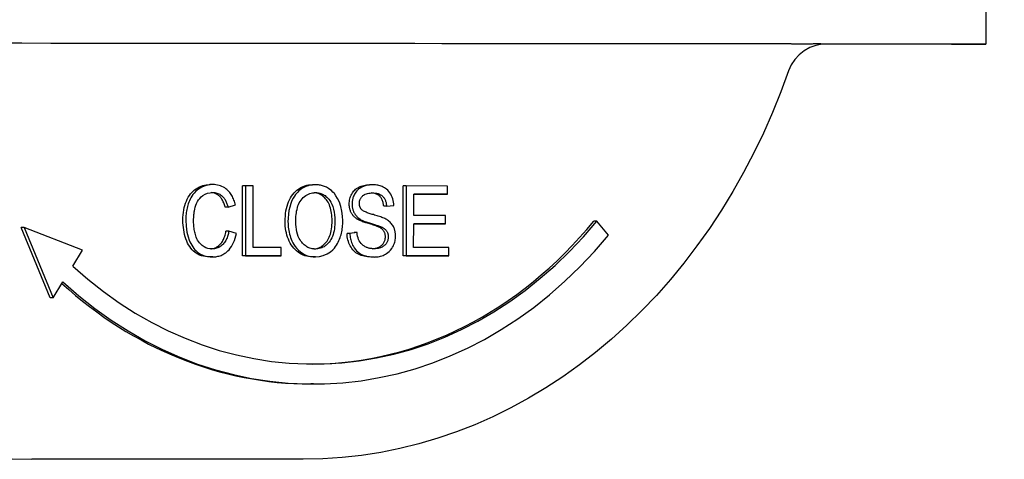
# Model space of a CAD drawing. Header units: millimetres. Extents: x 230 to 512, y 28 to 398.
# Tile 6 of 12: x 337 to 387, y 334 to 356. Entities that reach past the tile are written whole.
import ezdxf

# ---------------------------------------------------------------- set-up
doc = ezdxf.new("R2010")
doc.units = ezdxf.units.MM
doc.layers.add('Detail', color=2, linetype='Continuous')

msp = doc.modelspace()

# ---------------------------------------------------------------- linework, layer by layer
at = {"layer": 'Detail'}
for p, q in [((385.613, 361.127), (385.609, 354.99)), ((383.891, 354.989), (377.422, 354.989)), ((346.907, 347.956), (346.764, 347.956)), ((348.396, 344.393), (348.397, 347.893)), ((348.541, 347.893), (348.397, 347.893)), ((348.541, 347.893), (348.539, 344.393)), ((348.921, 347.893), (348.541, 347.893)), ((348.919, 344.806), (348.921, 347.893)), ((352.04, 347.951), (351.897, 347.951)), ((354.888, 347.949), (354.744, 347.949)), ((356.435, 344.386), (356.437, 347.886)), ((356.58, 347.886), (356.437, 347.886)), ((356.58, 347.886), (356.578, 344.386)), ((358.656, 347.885), (356.58, 347.886)), ((358.656, 347.471), (358.656, 347.885)), ((358.513, 347.471), (356.96, 347.472)), ((356.96, 347.472), (358.656, 347.471)), ((356.96, 346.403), (356.96, 347.472)), ((358.656, 347.471), (358.513, 347.471)), ((347.666, 346.826), (347.523, 346.826)), ((347.666, 346.826), (348.04, 346.936)), ((355.605, 346.868), (355.462, 346.868)), ((355.605, 346.868), (355.968, 346.902)), ((354.283, 346.223), (354.139, 346.223)), ((358.548, 346.401), (356.96, 346.403)), ((358.548, 345.988), (358.548, 346.401)), ((366.129, 346.132), (365.985, 346.132)), ((366.708, 345.424), (366.129, 346.132)), ((338.768, 342.278), (337.313, 345.802)), ((337.457, 345.802), (337.313, 345.802)), ((340.387, 344.677), (337.457, 345.802)), ((337.457, 345.802), (338.911, 342.278)), ((347.707, 345.623), (347.564, 345.623)), ((348.087, 345.506), (347.707, 345.623)), ((353.625, 345.514), (353.984, 345.551)), ((354.127, 345.551), (353.769, 345.514)), ((354.127, 345.551), (353.984, 345.551)), ((355.351, 345.83), (355.208, 345.83)), ((356.959, 344.799), (356.96, 345.989)), ((358.405, 345.988), (356.96, 345.989)), ((356.96, 345.989), (358.548, 345.988)), ((358.548, 345.988), (358.405, 345.988)), ((353.769, 345.514), (353.625, 345.514)), ((339.895, 343.878), (340.387, 344.677)), ((350.331, 344.805), (348.919, 344.806)), ((350.331, 344.391), (350.331, 344.805)), ((358.72, 344.798), (356.959, 344.799)), ((358.72, 344.384), (358.72, 344.798)), ((346.901, 344.335), (346.758, 344.335)), ((350.187, 344.391), (348.396, 344.393)), ((348.539, 344.393), (348.396, 344.393)), ((348.539, 344.393), (350.331, 344.391)), ((350.331, 344.391), (350.187, 344.391)), ((352.041, 344.331), (351.897, 344.331)), ((354.993, 344.329), (354.85, 344.329)), ((358.577, 344.384), (356.435, 344.386)), ((356.578, 344.386), (356.435, 344.386)), ((356.578, 344.386), (358.72, 344.384)), ((358.72, 344.384), (358.577, 344.384)), ((338.911, 342.278), (339.403, 343.078)), ((338.911, 342.278), (338.768, 342.278)), ((351.947, 337.968), (351.804, 337.968)), ((351.434, 334.194), (337.84, 334.194))]:
    msp.add_line(p, q, dxfattribs=at)
at = {"layer": 'Detail', "flags": 128}
for points in [[(375.919, 354.998), (375.888, 354.998), (375.857, 354.999), (375.825, 354.999), (375.794, 354.999), (375.763, 355), (375.731, 355), (375.7, 355), (375.669, 355.001), (375.637, 355.001), (375.606, 355.001), (375.574, 355.002), (375.543, 355.002), (375.511, 355.002), (375.48, 355.002), (375.448, 355.002), (375.417, 355.003), (375.385, 355.003), (375.353, 355.003), (375.322, 355.003), (375.29, 355.003), (375.259, 355.003), (375.227, 355.003), (375.195, 355.003), (375.163, 355.003)], [(377.601, 354.998), (377.596, 354.998), (377.566, 354.998), (377.492, 354.995), (377.412, 354.988), (377.095, 354.929), (376.792, 354.82), (376.509, 354.663), (376.256, 354.463), (376.038, 354.224), (375.861, 353.954), (375.73, 353.659)], [(377.138, 354.999), (377.093, 354.999), (377.048, 354.999), (377.003, 354.999), (376.958, 354.999), (376.912, 354.998), (376.865, 354.998), (376.818, 354.997), (376.77, 354.997), (376.722, 354.996), (376.672, 354.995), (376.621, 354.995), (376.569, 354.994), (376.516, 354.994), (376.461, 354.994), (376.406, 354.993), (376.352, 354.993), (376.298, 354.993), (376.246, 354.993), (376.193, 354.994), (376.141, 354.994), (376.087, 354.994), (376.033, 354.995), (375.977, 354.995), (375.92, 354.996)], [(375.73, 353.659), (375.341, 352.602), (374.921, 351.562), (374.469, 350.54), (373.987, 349.539), (373.476, 348.56), (372.934, 347.603), (372.365, 346.67), (371.767, 345.762), (371.141, 344.881), (370.49, 344.028), (369.813, 343.203), (369.111, 342.408), (368.385, 341.644), (367.635, 340.913), (366.864, 340.214), (366.071, 339.55), (365.259, 338.921), (364.427, 338.327), (363.577, 337.771), (362.71, 337.252), (361.828, 336.772), (360.931, 336.33), (360.02, 335.929), (359.097, 335.568), (358.163, 335.248), (357.22, 334.97), (356.268, 334.734), (355.31, 334.54), (354.346, 334.389), (353.377, 334.281), (352.406, 334.216), (351.434, 334.194)], [(345.409, 346.172), (345.412, 346.306), (345.42, 346.437), (345.434, 346.563), (345.452, 346.684), (345.477, 346.801), (345.506, 346.914), (345.541, 347.023), (345.581, 347.127), (345.627, 347.226), (345.676, 347.318), (345.73, 347.405), (345.789, 347.485), (345.852, 347.56), (345.92, 347.628), (345.992, 347.69), (346.069, 347.745), (346.149, 347.795), (346.231, 347.837), (346.315, 347.874), (346.401, 347.903), (346.489, 347.926), (346.579, 347.942), (346.671, 347.952), (346.765, 347.956)], [(346.909, 347.956), (346.717, 347.942), (346.529, 347.898), (346.348, 347.825), (346.185, 347.726), (346.06, 347.625), (345.971, 347.532), (345.909, 347.455), (345.856, 347.379), (345.81, 347.301), (345.768, 347.223), (345.733, 347.146), (345.702, 347.07), (345.675, 346.996), (345.653, 346.925), (345.633, 346.852), (345.615, 346.779), (345.6, 346.704), (345.587, 346.63), (345.576, 346.554), (345.567, 346.478), (345.561, 346.402), (345.556, 346.326), (345.554, 346.249), (345.553, 346.172)], [(345.944, 346.174), (345.944, 346.215), (345.945, 346.257), (345.947, 346.298), (345.949, 346.339), (345.952, 346.379), (345.956, 346.42), (345.96, 346.461), (345.965, 346.502), (345.97, 346.542), (345.977, 346.585), (345.988, 346.648), (346.004, 346.73), (346.027, 346.824), (346.057, 346.922), (346.094, 347.017), (346.138, 347.106), (346.189, 347.189), (346.248, 347.265), (346.319, 347.341), (346.409, 347.414), (346.519, 347.478), (346.643, 347.525), (346.77, 347.55), (346.9, 347.558)], [(347.523, 346.826), (347.507, 346.885), (347.489, 346.941), (347.471, 346.994), (347.451, 347.045), (347.431, 347.094), (347.409, 347.139), (347.386, 347.183), (347.362, 347.224), (347.337, 347.262), (347.311, 347.297), (347.284, 347.331), (347.256, 347.361), (347.227, 347.389), (347.196, 347.415), (347.164, 347.439), (347.131, 347.46), (347.097, 347.48), (347.062, 347.497), (347.025, 347.512), (346.988, 347.525), (346.948, 347.536), (346.908, 347.545), (346.867, 347.551), (346.824, 347.555)], [(346.9, 347.558), (346.951, 347.557), (347.002, 347.552), (347.053, 347.544), (347.104, 347.533), (347.154, 347.518), (347.202, 347.498), (347.249, 347.475), (347.295, 347.447), (347.338, 347.416), (347.377, 347.382), (347.412, 347.348), (347.443, 347.312), (347.471, 347.275), (347.496, 347.239), (347.519, 347.202), (347.54, 347.164), (347.56, 347.124), (347.578, 347.084), (347.596, 347.042), (347.612, 347), (347.627, 346.957), (347.641, 346.914), (347.654, 346.87), (347.666, 346.826)], [(348.04, 346.936), (348.024, 346.999), (348.006, 347.061), (347.986, 347.123), (347.964, 347.183), (347.939, 347.243), (347.913, 347.3), (347.885, 347.357), (347.854, 347.411), (347.821, 347.463), (347.786, 347.513), (347.749, 347.562), (347.709, 347.609), (347.664, 347.656), (347.615, 347.702), (347.56, 347.747), (347.5, 347.79), (347.434, 347.829), (347.362, 347.865), (347.289, 347.894), (347.215, 347.917), (347.139, 347.934), (347.063, 347.946), (346.986, 347.953), (346.909, 347.956)], [(350.525, 346.096), (350.528, 346.238), (350.536, 346.376), (350.549, 346.508), (350.568, 346.635), (350.592, 346.757), (350.621, 346.873), (350.656, 346.984), (350.696, 347.09), (350.741, 347.19), (350.792, 347.285), (350.848, 347.375), (350.909, 347.46), (350.975, 347.538), (351.043, 347.61), (351.115, 347.675), (351.19, 347.733), (351.267, 347.784), (351.348, 347.829), (351.432, 347.866), (351.519, 347.897), (351.609, 347.921), (351.703, 347.938), (351.799, 347.948), (351.898, 347.951)], [(352.042, 347.951), (351.968, 347.949), (351.894, 347.944), (351.821, 347.934), (351.748, 347.92), (351.676, 347.901), (351.605, 347.878), (351.536, 347.849), (351.467, 347.816), (351.401, 347.778), (351.337, 347.736), (351.275, 347.689), (351.216, 347.638), (351.159, 347.583), (351.105, 347.524), (351.052, 347.46), (350.995, 347.381), (350.932, 347.28), (350.868, 347.155), (350.807, 347.005), (350.753, 346.832), (350.714, 346.652), (350.688, 346.468), (350.673, 346.282), (350.668, 346.096)], [(351.059, 346.09), (351.06, 346.18), (351.064, 346.27), (351.069, 346.361), (351.077, 346.451), (351.088, 346.539), (351.102, 346.627), (351.12, 346.715), (351.142, 346.801), (351.168, 346.885), (351.199, 346.966), (351.235, 347.043), (351.276, 347.116), (351.323, 347.183), (351.376, 347.245), (351.433, 347.303), (351.493, 347.356), (351.556, 347.403), (351.621, 347.444), (351.689, 347.479), (351.758, 347.507), (351.828, 347.528), (351.899, 347.542), (351.971, 347.551), (352.044, 347.554)], [(352.876, 346.139), (352.875, 346.24), (352.87, 346.337), (352.861, 346.432), (352.849, 346.523), (352.834, 346.612), (352.816, 346.697), (352.794, 346.779), (352.768, 346.858), (352.74, 346.934), (352.708, 347.005), (352.673, 347.073), (352.634, 347.136), (352.593, 347.195), (352.549, 347.251), (352.501, 347.302), (352.45, 347.348), (352.396, 347.391), (352.34, 347.429), (352.282, 347.462), (352.223, 347.49), (352.162, 347.513), (352.1, 347.53), (352.036, 347.543), (351.971, 347.551)], [(353.411, 346.133), (353.401, 346.379), (353.371, 346.622), (353.317, 346.859), (353.24, 347.082), (353.154, 347.263), (353.068, 347.401), (352.99, 347.502), (352.916, 347.584), (352.841, 347.653), (352.77, 347.71), (352.703, 347.757), (352.642, 347.794), (352.589, 347.823), (352.542, 347.846), (352.493, 347.866), (352.445, 347.885), (352.395, 347.901), (352.346, 347.914), (352.296, 347.926), (352.246, 347.935), (352.195, 347.942), (352.144, 347.947), (352.093, 347.95), (352.042, 347.951)], [(352.044, 347.554), (352.089, 347.553), (352.133, 347.549), (352.178, 347.543), (352.223, 347.535), (352.267, 347.524), (352.31, 347.511), (352.353, 347.495), (352.395, 347.477), (352.437, 347.456), (352.479, 347.432), (352.524, 347.402), (352.571, 347.367), (352.619, 347.326), (352.667, 347.278), (352.715, 347.224), (352.763, 347.159), (352.814, 347.077), (352.864, 346.978), (352.912, 346.858), (352.953, 346.721), (352.984, 346.578), (353.004, 346.433), (353.016, 346.287), (353.02, 346.139)], [(353.733, 346.984), (353.735, 347.05), (353.741, 347.115), (353.751, 347.179), (353.764, 347.241), (353.782, 347.303), (353.803, 347.363), (353.828, 347.422), (353.857, 347.48), (353.89, 347.536), (353.926, 347.588), (353.966, 347.637), (354.009, 347.682), (354.056, 347.724), (354.106, 347.763), (354.16, 347.798), (354.218, 347.829), (354.278, 347.857), (354.34, 347.882), (354.403, 347.902), (354.468, 347.919), (354.535, 347.932), (354.604, 347.942), (354.674, 347.947), (354.746, 347.949)], [(354.889, 347.949), (354.771, 347.944), (354.653, 347.928), (354.539, 347.9), (354.443, 347.866), (354.366, 347.832), (354.308, 347.8), (354.254, 347.766), (354.203, 347.727), (354.154, 347.684), (354.108, 347.636), (354.066, 347.583), (354.03, 347.53), (353.999, 347.478), (353.973, 347.426), (353.952, 347.378), (353.935, 347.333), (353.921, 347.291), (353.909, 347.248), (353.899, 347.205), (353.891, 347.162), (353.885, 347.118), (353.88, 347.074), (353.878, 347.029), (353.877, 346.984)], [(354.242, 347.016), (354.243, 347.046), (354.245, 347.077), (354.249, 347.107), (354.255, 347.136), (354.263, 347.165), (354.272, 347.194), (354.283, 347.221), (354.296, 347.247), (354.31, 347.272), (354.325, 347.297), (354.341, 347.32), (354.359, 347.341), (354.377, 347.362), (354.396, 347.383), (354.421, 347.405), (354.452, 347.43), (354.492, 347.454), (354.54, 347.478), (354.597, 347.5), (354.657, 347.516), (354.719, 347.528), (354.781, 347.535), (354.843, 347.54), (354.904, 347.541)], [(355.462, 346.868), (355.456, 346.92), (355.449, 346.969), (355.44, 347.017), (355.43, 347.062), (355.417, 347.106), (355.403, 347.147), (355.387, 347.187), (355.369, 347.224), (355.35, 347.259), (355.329, 347.292), (355.306, 347.324), (355.281, 347.353), (355.254, 347.38), (355.225, 347.405), (355.195, 347.428), (355.162, 347.449), (355.128, 347.467), (355.091, 347.484), (355.052, 347.498), (355.011, 347.511), (354.969, 347.521), (354.924, 347.529), (354.877, 347.535), (354.828, 347.539)], [(355.968, 346.902), (355.963, 346.989), (355.953, 347.075), (355.937, 347.16), (355.915, 347.242), (355.888, 347.322), (355.854, 347.4), (355.816, 347.475), (355.771, 347.545), (355.719, 347.612), (355.663, 347.672), (355.606, 347.723), (355.549, 347.765), (355.492, 347.801), (355.437, 347.83), (355.385, 347.855), (355.332, 347.876), (355.278, 347.894), (355.223, 347.909), (355.168, 347.922), (355.113, 347.932), (355.057, 347.94), (355.001, 347.945), (354.945, 347.948), (354.889, 347.949)], [(354.904, 347.541), (354.973, 347.539), (355.043, 347.532), (355.113, 347.521), (355.181, 347.503), (355.246, 347.479), (355.303, 347.45), (355.349, 347.42), (355.385, 347.391), (355.412, 347.365), (355.435, 347.34), (355.457, 347.314), (355.477, 347.286), (355.495, 347.256), (355.512, 347.225), (355.528, 347.193), (355.542, 347.159), (355.555, 347.125), (355.566, 347.089), (355.575, 347.054), (355.584, 347.017), (355.591, 346.98), (355.597, 346.943), (355.602, 346.906), (355.605, 346.868)], [(354.353, 346.704), (354.344, 346.714), (354.336, 346.724), (354.327, 346.735), (354.319, 346.746), (354.312, 346.757), (354.304, 346.769), (354.298, 346.781), (354.291, 346.793), (354.285, 346.806), (354.279, 346.818), (354.274, 346.832), (354.269, 346.845), (354.264, 346.859), (354.26, 346.872), (354.256, 346.886), (354.253, 346.9), (354.25, 346.914), (354.248, 346.929), (354.246, 346.943), (354.244, 346.957), (354.243, 346.972), (354.242, 346.986), (354.242, 347.001), (354.242, 347.016)], [(354.139, 346.223), (354.106, 346.246), (354.074, 346.269), (354.043, 346.293), (354.014, 346.318), (353.986, 346.344), (353.96, 346.37), (353.936, 346.398), (353.912, 346.426), (353.89, 346.456), (353.87, 346.486), (353.851, 346.517), (353.834, 346.549), (353.818, 346.582), (353.803, 346.615), (353.79, 346.649), (353.778, 346.684), (353.767, 346.719), (353.758, 346.755), (353.751, 346.792), (353.744, 346.829), (353.74, 346.867), (353.736, 346.905), (353.734, 346.944), (353.733, 346.984)], [(353.877, 346.984), (353.877, 346.951), (353.879, 346.919), (353.881, 346.886), (353.884, 346.854), (353.889, 346.822), (353.894, 346.79), (353.901, 346.758), (353.909, 346.727), (353.918, 346.696), (353.928, 346.664), (353.94, 346.631), (353.954, 346.596), (353.971, 346.561), (353.99, 346.525), (354.011, 346.489), (354.036, 346.453), (354.062, 346.418), (354.09, 346.385), (354.12, 346.354), (354.15, 346.324), (354.182, 346.297), (354.215, 346.271), (354.248, 346.246), (354.283, 346.223)], [(355.566, 346.23), (355.523, 346.252), (355.475, 346.274), (355.424, 346.296), (355.368, 346.316), (355.31, 346.337), (355.25, 346.357), (355.189, 346.377), (355.127, 346.396), (355.065, 346.414), (355.004, 346.432), (354.944, 346.45), (354.887, 346.466), (354.833, 346.482), (354.783, 346.498), (354.734, 346.514), (354.685, 346.53), (354.636, 346.548), (354.587, 346.567), (354.541, 346.587), (354.497, 346.607), (354.456, 346.629), (354.418, 346.651), (354.383, 346.676), (354.353, 346.704)], [(346.757, 344.335), (346.643, 344.339), (346.536, 344.35), (346.433, 344.368), (346.337, 344.394), (346.245, 344.426), (346.159, 344.466), (346.078, 344.513), (346.003, 344.567), (345.932, 344.628), (345.866, 344.695), (345.804, 344.769), (345.747, 344.849), (345.694, 344.936), (345.645, 345.029), (345.601, 345.128), (345.561, 345.234), (345.525, 345.344), (345.494, 345.456), (345.468, 345.571), (345.447, 345.687), (345.43, 345.805), (345.419, 345.925), (345.412, 346.048), (345.409, 346.172)], [(345.553, 346.172), (345.567, 345.871), (345.611, 345.575), (345.671, 345.336), (345.724, 345.18), (345.761, 345.088), (345.803, 345.001), (345.848, 344.917), (345.898, 344.837), (345.953, 344.762), (346.012, 344.692), (346.073, 344.63), (346.133, 344.577), (346.194, 344.531), (346.255, 344.492), (346.317, 344.458), (346.378, 344.43), (346.441, 344.406), (346.505, 344.386), (346.57, 344.37), (346.636, 344.357), (346.702, 344.347), (346.768, 344.341), (346.834, 344.337), (346.9, 344.335)], [(346.867, 344.733), (346.764, 344.74), (346.662, 344.76), (346.562, 344.794), (346.466, 344.842), (346.377, 344.901), (346.302, 344.965), (346.24, 345.032), (346.188, 345.102), (346.144, 345.174), (346.108, 345.247), (346.078, 345.319), (346.053, 345.387), (346.033, 345.452), (346.016, 345.515), (346.001, 345.579), (345.989, 345.644), (345.977, 345.709), (345.968, 345.775), (345.96, 345.841), (345.954, 345.908), (345.949, 345.974), (345.946, 346.041), (345.944, 346.108), (345.944, 346.174)], [(351.896, 344.331), (351.796, 344.335), (351.699, 344.346), (351.604, 344.365), (351.512, 344.391), (351.422, 344.425), (351.336, 344.466), (351.252, 344.515), (351.171, 344.571), (351.094, 344.633), (351.021, 344.701), (350.954, 344.774), (350.891, 344.853), (350.833, 344.937), (350.78, 345.027), (350.732, 345.122), (350.688, 345.222), (350.65, 345.326), (350.617, 345.431), (350.589, 345.538), (350.566, 345.647), (350.548, 345.757), (350.535, 345.868), (350.527, 345.981), (350.525, 346.096)], [(350.668, 346.096), (350.67, 346.006), (350.674, 345.917), (350.682, 345.828), (350.694, 345.74), (350.708, 345.652), (350.726, 345.565), (350.747, 345.48), (350.771, 345.396), (350.798, 345.313), (350.829, 345.229), (350.867, 345.14), (350.913, 345.046), (350.969, 344.949), (351.035, 344.851), (351.114, 344.755), (351.2, 344.666), (351.293, 344.587), (351.391, 344.517), (351.494, 344.458), (351.599, 344.411), (351.707, 344.376), (351.816, 344.351), (351.927, 344.336), (352.04, 344.331)], [(352.038, 344.729), (351.983, 344.73), (351.929, 344.735), (351.876, 344.743), (351.822, 344.755), (351.769, 344.77), (351.718, 344.789), (351.667, 344.812), (351.617, 344.839), (351.57, 344.869), (351.524, 344.903), (351.48, 344.939), (351.437, 344.979), (351.397, 345.022), (351.358, 345.068), (351.318, 345.12), (351.275, 345.185), (351.23, 345.264), (351.186, 345.358), (351.146, 345.468), (351.113, 345.588), (351.088, 345.711), (351.072, 345.836), (351.062, 345.963), (351.059, 346.09)], [(351.967, 344.731), (352.032, 344.739), (352.096, 344.751), (352.157, 344.767), (352.217, 344.789), (352.274, 344.815), (352.33, 344.845), (352.383, 344.881), (352.435, 344.921), (352.485, 344.965), (352.533, 345.015), (352.579, 345.069), (352.623, 345.127), (352.663, 345.19), (352.7, 345.256), (352.733, 345.327), (352.763, 345.401), (352.79, 345.48), (352.813, 345.562), (352.832, 345.648), (352.848, 345.739), (352.86, 345.833), (352.869, 345.931), (352.874, 346.033), (352.876, 346.139)], [(353.02, 346.139), (353.018, 346.04), (353.013, 345.94), (353.004, 345.84), (352.992, 345.741), (352.974, 345.643), (352.952, 345.547), (352.925, 345.454), (352.893, 345.364), (352.857, 345.283), (352.817, 345.209), (352.776, 345.141), (352.731, 345.08), (352.685, 345.024), (352.636, 344.973), (352.585, 344.926), (352.531, 344.884), (352.475, 344.846), (352.416, 344.814), (352.355, 344.787), (352.293, 344.765), (352.23, 344.749), (352.167, 344.737), (352.103, 344.731), (352.038, 344.729)], [(352.04, 344.331), (352.24, 344.347), (352.437, 344.397), (352.626, 344.481), (352.789, 344.586), (352.91, 344.689), (352.992, 344.778), (353.049, 344.85), (353.1, 344.924), (353.145, 344.999), (353.185, 345.075), (353.221, 345.151), (353.252, 345.226), (353.28, 345.3), (353.303, 345.373), (353.325, 345.446), (353.343, 345.52), (353.36, 345.595), (353.374, 345.671), (353.385, 345.747), (353.395, 345.823), (353.402, 345.9), (353.407, 345.978), (353.41, 346.055), (353.411, 346.133)], [(355.208, 345.83), (355.186, 345.84), (355.161, 345.851), (355.132, 345.862), (355.099, 345.875), (355.063, 345.888), (355.022, 345.902), (354.977, 345.916), (354.929, 345.932), (354.876, 345.949), (354.82, 345.966), (354.76, 345.984), (354.695, 346.003), (354.631, 346.022), (354.57, 346.041), (354.512, 346.06), (354.457, 346.079), (354.406, 346.098), (354.358, 346.116), (354.313, 346.135), (354.272, 346.153), (354.234, 346.171), (354.199, 346.188), (354.168, 346.206), (354.139, 346.223)], [(354.283, 346.223), (354.323, 346.199), (354.367, 346.176), (354.415, 346.153), (354.466, 346.131), (354.519, 346.11), (354.574, 346.09), (354.63, 346.07), (354.687, 346.051), (354.743, 346.033), (354.798, 346.016), (354.852, 345.999), (354.904, 345.984), (354.953, 345.969), (354.999, 345.955), (355.045, 345.941), (355.088, 345.927), (355.13, 345.913), (355.17, 345.9), (355.207, 345.887), (355.242, 345.875), (355.274, 345.863), (355.303, 345.851), (355.329, 345.841), (355.351, 345.83)], [(356.052, 345.376), (356.052, 345.41), (356.051, 345.444), (356.048, 345.478), (356.045, 345.511), (356.041, 345.545), (356.036, 345.578), (356.029, 345.61), (356.022, 345.643), (356.014, 345.675), (356.004, 345.707), (355.993, 345.741), (355.979, 345.777), (355.962, 345.816), (355.942, 345.857), (355.918, 345.9), (355.89, 345.944), (355.856, 345.988), (355.82, 346.031), (355.782, 346.071), (355.741, 346.108), (355.699, 346.142), (355.655, 346.174), (355.611, 346.203), (355.566, 346.23)], [(346.798, 344.736), (346.845, 344.741), (346.892, 344.75), (346.937, 344.761), (346.981, 344.774), (347.024, 344.791), (347.065, 344.81), (347.106, 344.832), (347.145, 344.857), (347.183, 344.885), (347.22, 344.915), (347.255, 344.948), (347.289, 344.984), (347.322, 345.022), (347.353, 345.063), (347.382, 345.107), (347.409, 345.154), (347.434, 345.203), (347.458, 345.255), (347.48, 345.31), (347.5, 345.367), (347.519, 345.427), (347.535, 345.49), (347.55, 345.555), (347.564, 345.623)], [(347.707, 345.623), (347.696, 345.568), (347.684, 345.512), (347.67, 345.457), (347.655, 345.403), (347.638, 345.35), (347.619, 345.297), (347.598, 345.246), (347.575, 345.197), (347.549, 345.149), (347.522, 345.103), (347.493, 345.059), (347.461, 345.017), (347.427, 344.977), (347.389, 344.938), (347.347, 344.901), (347.302, 344.867), (347.254, 344.835), (347.202, 344.807), (347.148, 344.783), (347.094, 344.765), (347.038, 344.75), (346.982, 344.74), (346.925, 344.735), (346.867, 344.733)], [(354.975, 344.742), (354.941, 344.743), (354.906, 344.744), (354.872, 344.747), (354.839, 344.751), (354.805, 344.756), (354.771, 344.762), (354.738, 344.77), (354.705, 344.778), (354.672, 344.788), (354.639, 344.8), (354.607, 344.812), (354.575, 344.826), (354.538, 344.845), (354.491, 344.871), (354.438, 344.907), (354.382, 344.951), (354.327, 345.006), (354.278, 345.067), (354.238, 345.135), (354.203, 345.211), (354.175, 345.292), (354.154, 345.377), (354.138, 345.464), (354.127, 345.551)], [(355.544, 345.337), (355.543, 345.364), (355.542, 345.391), (355.539, 345.417), (355.535, 345.442), (355.531, 345.467), (355.525, 345.491), (355.518, 345.515), (355.51, 345.538), (355.5, 345.561), (355.49, 345.583), (355.479, 345.604), (355.467, 345.625), (355.453, 345.645), (355.438, 345.665), (355.421, 345.684), (355.403, 345.702), (355.384, 345.72), (355.363, 345.738), (355.341, 345.754), (355.317, 345.771), (355.292, 345.787), (355.265, 345.802), (355.237, 345.816), (355.208, 345.83)], [(355.351, 345.83), (355.377, 345.818), (355.403, 345.805), (355.428, 345.791), (355.453, 345.775), (355.478, 345.759), (355.501, 345.742), (355.524, 345.723), (355.547, 345.702), (355.568, 345.68), (355.588, 345.657), (355.605, 345.633), (355.62, 345.609), (355.632, 345.585), (355.643, 345.562), (355.653, 345.54), (355.66, 345.518), (355.667, 345.496), (355.672, 345.474), (355.677, 345.451), (355.681, 345.429), (355.684, 345.406), (355.686, 345.383), (355.687, 345.36), (355.687, 345.337)], [(346.9, 344.335), (346.953, 344.336), (347.006, 344.34), (347.058, 344.345), (347.11, 344.353), (347.163, 344.364), (347.214, 344.377), (347.265, 344.393), (347.316, 344.411), (347.365, 344.432), (347.414, 344.456), (347.461, 344.483), (347.508, 344.513), (347.554, 344.546), (347.604, 344.586), (347.658, 344.635), (347.716, 344.696), (347.775, 344.768), (347.835, 344.853), (347.893, 344.951), (347.944, 345.055), (347.989, 345.163), (348.027, 345.274), (348.06, 345.389), (348.087, 345.506)], [(354.849, 344.329), (354.753, 344.331), (354.661, 344.338), (354.573, 344.349), (354.49, 344.364), (354.41, 344.383), (354.334, 344.407), (354.263, 344.436), (354.195, 344.468), (354.131, 344.505), (354.071, 344.546), (354.014, 344.592), (353.961, 344.642), (353.912, 344.696), (353.865, 344.754), (353.823, 344.817), (353.784, 344.885), (353.748, 344.955), (353.718, 345.028), (353.691, 345.103), (353.669, 345.181), (353.652, 345.261), (353.639, 345.343), (353.63, 345.427), (353.625, 345.514)], [(353.769, 345.514), (353.772, 345.447), (353.778, 345.379), (353.786, 345.312), (353.798, 345.246), (353.813, 345.181), (353.83, 345.117), (353.851, 345.054), (353.875, 344.992), (353.906, 344.926), (353.943, 344.855), (353.988, 344.783), (354.042, 344.711), (354.105, 344.642), (354.172, 344.58), (354.243, 344.526), (354.318, 344.479), (354.397, 344.44), (354.478, 344.407), (354.562, 344.381), (354.647, 344.361), (354.733, 344.346), (354.82, 344.336), (354.906, 344.331), (354.992, 344.329)], [(354.904, 344.745), (354.953, 344.749), (355, 344.755), (355.045, 344.764), (355.089, 344.775), (355.132, 344.788), (355.174, 344.803), (355.214, 344.82), (355.252, 344.84), (355.288, 344.86), (355.321, 344.883), (355.353, 344.907), (355.381, 344.933), (355.407, 344.96), (355.431, 344.989), (355.453, 345.02), (355.472, 345.052), (355.489, 345.085), (355.503, 345.119), (355.516, 345.154), (355.526, 345.189), (355.534, 345.225), (355.539, 345.261), (355.543, 345.299), (355.544, 345.337)], [(355.687, 345.337), (355.687, 345.305), (355.684, 345.274), (355.68, 345.243), (355.675, 345.213), (355.668, 345.182), (355.659, 345.153), (355.649, 345.124), (355.637, 345.095), (355.621, 345.063), (355.603, 345.03), (355.58, 344.996), (355.552, 344.962), (355.52, 344.929), (355.487, 344.9), (355.451, 344.873), (355.414, 344.85), (355.376, 344.829), (355.337, 344.811), (355.292, 344.793), (355.241, 344.777), (355.185, 344.763), (355.121, 344.752), (355.052, 344.745), (354.975, 344.742)], [(354.992, 344.329), (355.055, 344.33), (355.119, 344.335), (355.182, 344.343), (355.245, 344.354), (355.307, 344.369), (355.369, 344.388), (355.429, 344.411), (355.488, 344.437), (355.547, 344.467), (355.607, 344.504), (355.671, 344.55), (355.736, 344.606), (355.8, 344.672), (355.859, 344.748), (355.907, 344.824), (355.945, 344.896), (355.974, 344.963), (355.996, 345.023), (356.013, 345.08), (356.027, 345.138), (356.038, 345.196), (356.046, 345.256), (356.051, 345.316), (356.052, 345.376)]]:
    msp.add_lwpolyline(points, dxfattribs=at)
at = {"layer": 'Detail'}
for centre, major_axis, ratio, start_param, end_param in [((233.844, 355.019), (210, -0.116), 0.000386, 0.832603, 1.087259), ((233.844, 355.019), (210, -0.116), 0.000386, 0.809363, 0.819822), ((233.845, 355.019), (209.999, -0.116), 0.000386, 0.781935, 0.809363), ((376.109, 354.995), (9.5, -0.005), 0.000386, 5.67232, 7.065121), ((337.84, 366.119), (0, -31.925), 0.819152, 5.108166, 6.283185), ((351.947, 363.468), (0, -24.5), 0.819152, 5.639011, 7.067911), ((351.804, 363.468), (0, -24.5), 0.819152, 0.003572, 0.784725), ((351.947, 363.468), (0, -25.5), 0.819152, 5.639011, 7.067911), ((351.804, 363.468), (0, -25.5), 0.819152, 5.6445, 6.283185)]:
    msp.add_ellipse(centre, major_axis=major_axis, ratio=ratio, start_param=start_param, end_param=end_param, dxfattribs=at)

doc.saveas('drawing.dxf')
